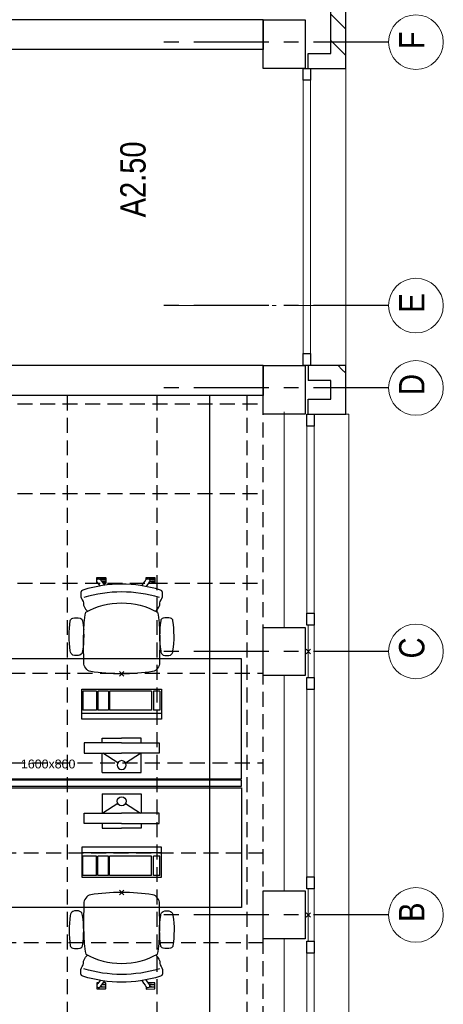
# Model space of a CAD drawing. Header units: millimetres. Extents: x -46954 to 169732, y -26853 to 94136.
# Tile 161 of 174: x 118106 to 120933, y -13273 to -6696. Entities that reach past the tile are written whole.
import ezdxf

# ---------------------------------------------------------------- set-up
doc = ezdxf.new("R2010")
doc.units = ezdxf.units.MM
doc.header["$LTSCALE"] = 400
doc.header["$PDMODE"] = 3
doc.header["$PDSIZE"] = 15
for name, pattern in [('CENTER', [2, 1.25, -0.25, 0.25, -0.25]), ('HIDDEN', [0.375, 0.25, -0.125]), ('STYLE_06', [1.041641, 0.625, -0.208282, 0.069427, -0.138931])]:
    doc.linetypes.add(name, pattern=pattern)
for name, color, linetype in [('-gd', 2, 'Continuous'), ('inlay', 6, 'Continuous'), ('inr', 4, 'Continuous'), ('plafond', 255, 'HIDDEN'), ('plat', 5, 'Continuous'), ('sona-s008_ip0', 7, 'Continuous'), ('stramien', 1, 'CENTER'), ('symbol', 1, 'Continuous'), ('timmerwerk-ge', 150, 'Continuous')]:
    doc.layers.add(name, color=color, linetype=linetype)
for name, color, linetype, lineweight in [('Buitenkozijnen', 140, 'Continuous', 15), ('mat-baksteen', 5, 'Continuous', 25), ('mat-beton (ihwg)', 5, 'Continuous', 25), ('None', 7, 'Continuous', 9), ('Ruimtenummers', 5, 'Continuous', 25)]:
    doc.layers.add(name, color=color, linetype=linetype, lineweight=lineweight)
doc.styles.add('Arial', font='arial.ttf', dxfattribs={"height": 176.388889})
doc.styles.add('Arial Narrow', font='ARIALN.TTF', dxfattribs={"height": 222.25})

# ---------------------------------------------------------------- blocks, each defined once
blk = doc.blocks.new('Kolom 280x320')
at = {"layer": 'mat-beton (ihwg)', "lineweight": 25}
blk.add_lwpolyline([(-300, 160), (-20, 160), (-20, -160), (-300, -160)], close=True, dxfattribs=at)
at = {"layer": 'None', "color": 92, "linetype": 'Continuous', "lineweight": 5}
blk.add_point((0, 0), dxfattribs=at)
blk = doc.blocks.new('*X1469')
at = {"layer": 'None', "lineweight": 9}
for p, q in [((-8638.9, -42580), (-8538.9, -42480)), ((-8462.5, -42580), (-8362.5, -42480))]:
    blk.add_line(p, q, dxfattribs=at)
blk = doc.blocks.new('*X1480')
at = {"layer": 'None', "lineweight": 9}
blk.add_line((-10760.2, -42580), (-10734.6, -42554.4), dxfattribs=at)
blk = doc.blocks.new('*X1481')
at = {"layer": 'None', "lineweight": 9}
blk.add_line((-10734.6, -42554.4), (-10708.9, -42528.7), dxfattribs=at)
blk = doc.blocks.new('Gevelpui best 1410 (2D)')
at = {"layer": 'Buitenkozijnen', "lineweight": 15}
for p, q in [((-260, 0), (-260, -1410)), ((-260, 0), (-210, 0)), ((-210, 0), (-210, -1410)), ((-260, -1410), (-210, -1410))]:
    blk.add_line(p, q, dxfattribs=at)
at = {"layer": 'Buitenkozijnen', "color": 92, "lineweight": 25}
for points in [[(-260, 0), (-210, 0), (-210, -80), (-260, -80)], [(-260, -1330), (-210, -1330), (-210, -1410), (-260, -1410)]]:
    blk.add_lwpolyline(points, close=True, dxfattribs=at)
at = {"layer": 'None', "color": 43, "linetype": 'Continuous', "lineweight": 9}
blk.add_line((-410, 15), (-410, -1425), dxfattribs=at)
blk = doc.blocks.new('*U24')
at = {"layer": 'Buitenkozijnen', "lineweight": 15}
for p, q in [((0, 25), (1985, 25)), ((0, -25), (0, 25)), ((1985, -25), (1985, 25)), ((0, -25), (1985, -25))]:
    blk.add_line(p, q, dxfattribs=at)
blk = doc.blocks.new('Gevelpui best 1985')
at = {"layer": 'Buitenkozijnen', "color": 43, "lineweight": 9}
blk.add_line((0, 259.8), (1985, 259.8), dxfattribs=at)
at = {"layer": 'Buitenkozijnen', "color": 92, "lineweight": 25}
for points in [[(0, -25), (0, 25), (80, 25), (80, -25)], [(1905, -25), (1905, 25), (1985, 25), (1985, -25)]]:
    blk.add_lwpolyline(points, close=True, dxfattribs=at)
at = {"layer": 'Buitenkozijnen'}
blk.add_blockref('*U24', (0, 0), dxfattribs=at)
blk = doc.blocks.new('SONA-S008_B2')
at = {"layer": '-gd'}
blk.add_open_spline([(-253, -509.5), (-87.8, -560.2), (87.8, -560.2), (253, -509.5)], degree=3, dxfattribs=at)
for points in [[(-206.6, -15.8), (-79.4, 5.3), (79.6, 5.3), (206.6, -15.8)], [(-253, -73.9), (-253.4, -51.6), (-233.1, -20.2), (-206.6, -15.8)], [(206.6, -15.8), (233.1, -20.2), (253.4, -51.6), (253, -73.9)], [(-325.3, -126.1), (-337, -131.7), (-340.4, -140.8), (-342.5, -153.6)], [(-277.9, -126.1), (-287.8, -121.3), (-315.3, -121.3), (-325.3, -126.1)], [(-260.7, -153.6), (-262.7, -140.8), (-266.2, -131.7), (-277.9, -126.1)], [(-253, -272.1), (-257.1, -206.8), (-252.1, -139.2), (-253, -73.9)], [(253, -73.9), (252.1, -139.2), (257.1, -206.8), (253, -272.1)], [(260.6, -153.6), (262.7, -140.8), (266.2, -131.7), (277.9, -126.1)], [(277.9, -126.1), (287.8, -121.3), (315.3, -121.3), (325.3, -126.1)], [(325.3, -126.1), (337, -131.7), (340.4, -140.8), (342.5, -153.6)], [(-342.5, -153.6), (-353.5, -221.1), (-351.5, -287.6), (-342.5, -355.4)], [(-260.7, -355.4), (-251.6, -287.6), (-249.7, -221.1), (-260.7, -153.6)], [(260.6, -355.4), (251.6, -287.6), (249.7, -221.1), (260.6, -153.6)], [(342.5, -153.6), (353.4, -221.1), (351.5, -287.6), (342.5, -355.4)], [(-255.2, -303.9), (-254.1, -304.3), (-252.9, -304.7), (-251.7, -305.1)], [(-238.9, -411.5), (-253, -365.7), (-250.2, -318.7), (-253, -272.1)], [(253, -272.1), (250.2, -318.7), (253, -365.7), (238.9, -411.5)], [(256.9, -323.2), (255, -323.8), (253.1, -324.4), (251, -325.1)], [(251.9, -297.7), (252.9, -297.4), (253.8, -297.1), (254.7, -296.8)], [(-342.5, -355.4), (-341.5, -363), (-333.6, -369.9), (-326.1, -371.8)], [(-326.1, -371.8), (-310.3, -375.7), (-292.8, -375.7), (-277, -371.8)], [(-277, -371.8), (-269.5, -369.9), (-261.7, -363), (-260.7, -355.4)], [(-250.7, -332.5), (-253.1, -331.7), (-255.4, -330.9), (-257.6, -330.2)], [(277, -371.8), (269.5, -369.9), (261.7, -363), (260.6, -355.4)], [(326.1, -371.8), (310.3, -375.7), (292.8, -375.7), (277, -371.8)], [(342.5, -355.4), (341.5, -363), (333.6, -369.9), (326.1, -371.8)], [(-227.3, -418.1), (-247.1, -436.6), (-255.7, -455.2), (-255.5, -473.7)], [(238.9, -411.5), (95.4, -494.5), (-95.5, -494.5), (-238.9, -411.5)], [(255.5, -473.7), (255.7, -455.2), (247.1, -436.6), (227.3, -418.1)], [(-272.1, -515.2), (-274.4, -533.8), (-273.7, -555.7), (-258.6, -560.1)], [(-255.5, -473.7), (-255.4, -489), (-270.3, -500.1), (-272.1, -515.2)], [(272.1, -515.2), (270.3, -500.1), (255.4, -489), (255.5, -473.7)], [(258.6, -560.1), (273.7, -555.6), (274.4, -533.8), (272.1, -515.2)], [(-258.6, -560.1), (-77.4, -613.6), (78.8, -613.6), (258.6, -560.1)], [(-185.5, -615.4), (-185.5, -615.4), (-176.5, -602.9), (-162.6, -583.8)], [(-134.5, -588.9), (-152.4, -613.6), (-164.7, -630.5), (-164.7, -630.5)], [(143.7, -587.5), (156, -604.4), (163.9, -615.2), (163.9, -615.2)], [(-222.5, -641.1), (-222.5, -641.1), (-222.4, -632.9), (-222.4, -632.9)], [(-218.8, -644.8), (-220.8, -644.8), (-222.5, -643.1), (-222.5, -641.1)], [(-222.4, -606.9), (-222.4, -604.9), (-220.7, -603.3), (-218.7, -603.3)], [(-222.4, -615.1), (-222.4, -615.1), (-222.4, -606.9), (-222.4, -606.9)], [(-218.8, -615.1), (-218.8, -615.1), (-222.4, -615.1), (-222.4, -615.1)], [(-222.4, -629.9), (-222.4, -629.9), (-222.4, -618.1), (-222.4, -618.1)], [(-222.4, -618.1), (-222.4, -618.1), (-198.5, -618.1), (-198.5, -618.1)], [(-198.6, -630), (-198.6, -630), (-222.4, -629.9), (-222.4, -629.9)], [(-222.4, -632.9), (-222.4, -632.9), (-218.8, -632.9), (-218.8, -632.9)], [(-198.5, -615.1), (-198.5, -615.1), (-218.8, -615.1), (-218.8, -615.1)], [(-218.8, -632.9), (-218.8, -632.9), (-198.6, -633), (-198.6, -633)], [(-166.5, -644.9), (-166.5, -644.9), (-218.8, -644.8), (-218.8, -644.8)], [(-218.7, -603.3), (-218.7, -603.3), (-192, -603.3), (-176.8, -603.3)], [(-198.6, -633), (-198.6, -633), (-198.6, -630), (-198.6, -630)], [(-198.6, -630), (-198.6, -630), (-186.7, -630), (-186.7, -630)], [(-198.6, -633), (-198.6, -633), (-186.7, -633), (-186.7, -633)], [(-198.5, -618.1), (-198.5, -618.1), (-198.5, -615.1), (-198.5, -615.1)], [(-198.5, -615.1), (-198.5, -615.1), (-186.7, -615.2), (-186.7, -615.2)], [(-198.5, -618.1), (-198.5, -618.1), (-189.1, -618.2), (-187.1, -618.2)], [(-182.7, -633.4), (-188.4, -629.2), (-189.7, -621.1), (-185.5, -615.4)], [(-185.4, -615.2), (-186.2, -615.2), (-186.7, -615.2), (-186.7, -615.2)], [(-186.7, -615.2), (-186.7, -615.2), (-186.7, -616.4), (-186.7, -617.3)], [(-185.9, -630), (-186.4, -630), (-186.7, -630), (-186.7, -630)], [(-186.7, -630), (-186.7, -630), (-186.7, -633), (-186.7, -633)], [(-186.7, -633), (-186.7, -633), (-185.3, -633), (-183.1, -633)], [(-164.7, -630.5), (-168.8, -636.2), (-176.9, -637.5), (-182.7, -633.4)], [(-182.7, -633.4), (-182.7, -633.4), (-182.7, -633.4), (-182.7, -633.4)], [(-167.1, -633), (-166.7, -633), (-166.5, -633), (-166.5, -633)], [(-166.5, -633), (-166.5, -633), (-162.9, -633.1), (-162.9, -633.1)], [(-162.9, -641.3), (-162.9, -643.3), (-164.5, -644.9), (-166.5, -644.9)], [(-162.8, -630.1), (-162.8, -630.1), (-163.4, -630.1), (-164.4, -630)], [(-162.9, -633.1), (-162.9, -633.1), (-162.9, -641.3), (-162.9, -641.3)], [(-162.8, -628), (-162.8, -629.2), (-162.8, -630.1), (-162.8, -630.1)], [(106.4, -606.6), (106.4, -604.6), (108, -603), (110, -603)], [(106.4, -614.8), (106.4, -614.8), (106.4, -606.6), (106.4, -606.6)], [(110.1, -614.8), (110.1, -614.8), (106.4, -614.8), (106.4, -614.8)], [(106.4, -629.7), (106.4, -629.7), (106.4, -617.8), (106.4, -617.8)], [(106.4, -617.8), (106.4, -617.8), (130.3, -617.8), (130.3, -617.8)], [(130.3, -629.6), (130.3, -629.6), (106.4, -629.7), (106.4, -629.7)], [(106.4, -640.9), (106.4, -640.9), (106.4, -632.7), (106.4, -632.7)], [(106.4, -632.7), (106.4, -632.7), (110.1, -632.7), (110.1, -632.7)], [(110.1, -644.5), (108.1, -644.5), (106.5, -642.9), (106.4, -640.9)], [(110, -603), (110, -603), (115.6, -603), (123.1, -603)], [(130.3, -614.8), (130.3, -614.8), (110.1, -614.8), (110.1, -614.8)], [(110.1, -632.7), (110.1, -632.7), (130.3, -632.6), (130.3, -632.6)], [(162.4, -644.4), (162.4, -644.4), (110.1, -644.5), (110.1, -644.5)], [(143.1, -630.4), (143.1, -630.4), (131.8, -614.9), (115.2, -592)], [(130.3, -617.8), (130.3, -617.8), (130.3, -614.8), (130.3, -614.8)], [(130.3, -614.8), (130.3, -614.8), (130.9, -614.8), (131.7, -614.8)], [(130.3, -617.8), (130.3, -617.8), (131.9, -617.8), (133.9, -617.8)], [(130.3, -632.6), (130.3, -632.6), (130.3, -629.6), (130.3, -629.6)], [(130.3, -629.6), (130.3, -629.6), (142.1, -629.6), (142.1, -629.6)], [(130.3, -632.6), (130.3, -632.6), (142.2, -632.6), (142.2, -632.6)], [(142.5, -629.6), (142.3, -629.6), (142.1, -629.6), (142.1, -629.6)], [(142.1, -629.6), (142.1, -629.6), (142.2, -632.6), (142.2, -632.6)], [(142.2, -632.6), (142.2, -632.6), (143.3, -632.6), (145.1, -632.6)], [(161.1, -633.2), (155.3, -637.4), (147.2, -636.1), (143.1, -630.4)], [(154.9, -602.9), (159.4, -602.9), (162.3, -602.9), (162.3, -602.9)], [(163.9, -615.2), (168.1, -621), (166.8, -629.1), (161.1, -633.2)], [(161.1, -633.2), (161.1, -633.2), (161.1, -633.2), (161.1, -633.2)], [(161.8, -632.6), (162.2, -632.6), (162.4, -632.6), (162.4, -632.6)], [(162.3, -602.9), (164.4, -602.9), (166, -604.6), (166, -606.6)], [(162.4, -632.6), (162.4, -632.6), (166, -632.6), (166, -632.6)], [(166, -640.8), (166, -642.8), (164.4, -644.4), (162.4, -644.4)], [(166, -614.8), (166, -614.8), (164.6, -614.8), (163.5, -614.8)], [(166, -629.6), (166, -629.6), (165.4, -629.6), (164.4, -629.6)], [(165.3, -617.8), (165.8, -617.8), (166, -617.8), (166, -617.8)], [(166, -606.6), (166, -606.6), (166, -614.8), (166, -614.8)], [(166, -617.8), (166, -617.8), (166, -618.6), (166, -619.9)], [(166, -625.7), (166, -627.8), (166, -629.6), (166, -629.6)], [(166, -632.6), (166, -632.6), (166, -640.8), (166, -640.8)]]:
    blk.add_open_spline(points, degree=3)
at = {"layer": 'sona-s008_ip0'}
blk.add_point((0, 0), dxfattribs=at)
blk = doc.blocks.new('SYMB-CMP4_B2')
for p, q in [((-130, 558.1), (130, 558.1)), ((-130, 558.1), (-130, 428.1)), ((130, 558.1), (130, 428.1)), ((-25.3, 491.9), (-125, 428.1)), ((25.3, 491.9), (125, 428.1)), ((-250, 358.1), (-250, 428.1)), ((-250, 428.1), (0, 428.1)), ((250, 428.1), (0, 428.1)), ((250, 358.1), (250, 428.1)), ((0, 358.1), (-250, 358.1)), ((-130, 358.1), (-130, 328.1)), ((0, 358.1), (250, 358.1)), ((130, 358.1), (130, 328.1)), ((-130, 328.1), (0, 328.1)), ((130, 328.1), (0, 328.1)), ((265, 200), (-265, 200)), ((-265, 200), (-265, 0)), ((265, 0), (265, 200)), ((265, 162.9), (-265, 162.9)), ((-166.8, 141.5), (-259.7, 141.5)), ((-259.7, 12.9), (-259.7, 141.5)), ((-166.8, 12.9), (-166.8, 141.5)), ((-88, 141.5), (-159.1, 141.5)), ((-159.1, 12.9), (-159.1, 141.5)), ((-88, 12.9), (-88, 141.5)), ((200.4, 141.5), (-81.5, 141.5)), ((-81.5, 12.9), (-81.5, 141.5)), ((200.4, 12.9), (200.4, 141.5)), ((254.7, 141.5), (212.3, 141.5)), ((212.3, 12.9), (212.3, 141.5)), ((254.7, 12.9), (254.7, 141.5)), ((-265, 0), (265, 0)), ((-166.8, 12.9), (-259.7, 12.9)), ((-88, 12.9), (-159.1, 12.9)), ((200.4, 12.9), (-81.5, 12.9)), ((254.7, 12.9), (212.3, 12.9))]:
    blk.add_line(p, q)
blk.add_circle((0, 508.1), 30)
blk = doc.blocks.new('plat02')
at = {"layer": 'Buitenkozijnen', "color": 43, "lineweight": 9, "flags": 128}
blk.add_lwpolyline([(35310, 7403.78315), (35330, 7403.78315), (35330, 1748.78315), (35060, 1748.78315)], dxfattribs=at)
at = {"layer": 'Buitenkozijnen', "lineweight": 15}
for points in [[(35060, 5993.78315), (35100.04063, 5993.78315), (35100.04063, 5643.78315), (35060, 5643.78315)], [(35060, 4233.78315), (35100.04063, 4233.78315), (35100.04063, 3883.78315), (35060, 3883.78315)]]:
    blk.add_lwpolyline(points, close=True, dxfattribs=at)
at = {"layer": 'inlay'}
blk.add_line((34400.04063, 7528.78315), (34400.04063, 2658.74251), dxfattribs=at)
at = {"layer": 'inr'}
for points in [[(33014.37065, 4968.78315), (34614.37065, 4968.78315), (34614.37065, 5768.78315), (33014.37065, 5768.78315)], [(34614.37065, 4958.78315), (33014.37065, 4958.78315), (33014.37065, 4918.78315), (34614.37065, 4918.78315)], [(33014.37065, 4908.78315), (34614.37065, 4908.78315), (34614.37065, 4108.78315), (33014.37065, 4108.78315)]]:
    blk.add_lwpolyline(points, close=True, dxfattribs=at)
at = {"layer": 'mat-baksteen', "lineweight": 25}
for p, q in [((35310, 9713.78315), (35310, 10208.78315)), ((35210, 9813.78315), (35210, 10108.78315)), ((35060, 9813.78315), (35210, 9813.78315)), ((35060, 9713.78315), (35060, 9813.78315)), ((35060, 9813.78315), (35210, 9813.78315)), ((35060, 9713.78315), (35060, 9813.78315)), ((35060, 9713.78315), (35310, 9713.78315)), ((35060, 9713.78315), (35310, 9713.78315)), ((35060, 7728.78315), (35060, 7628.78315)), ((35310, 7728.78315), (35060, 7728.78315)), ((35310, 7403.78315), (35310, 7728.78315)), ((35210, 7628.78315), (35060, 7628.78315)), ((35210, 7503.78315), (35210, 7628.78315)), ((35060, 7503.78315), (35210, 7503.78315)), ((35060, 7403.78315), (35060, 7503.78315)), ((35060, 7403.78315), (35310, 7403.78315))]:
    blk.add_line(p, q, dxfattribs=at)
at = {"layer": 'mat-beton (ihwg)', "lineweight": 25}
for p, q in [((34760, 10038.74251), (29320, 10038.74251)), ((34760, 10038.74251), (34760, 9838.74251)), ((34760, 9838.74251), (29320, 9838.74251)), ((34760, 7728.78315), (29320, 7728.78315)), ((34760, 7728.78315), (29320, 7728.78315)), ((34760, 7728.78315), (34760, 7528.78315)), ((34760, 7728.78315), (34760, 7528.78315)), ((34760, 7528.78315), (29320, 7528.78315)), ((34760, 7528.78315), (29320, 7528.78315))]:
    blk.add_line(p, q, dxfattribs=at)
for points in [[(34760, 10038.74251), (35040, 10038.74251), (35040, 9713.78315), (34760, 9713.78315)], [(34760, 7728.78315), (35040, 7728.78315), (35040, 7403.78315), (34760, 7403.78315)]]:
    blk.add_lwpolyline(points, close=True, dxfattribs=at)
at = {"layer": 'None', "color": 7, "linetype": 'STYLE_06', "lineweight": 9}
blk.add_line((35595.81418, 8128.78315), (34095.81418, 8128.78315), dxfattribs=at)
at = {"layer": 'None', "color": 43, "linetype": 'Continuous', "lineweight": 9}
for centre in [(35778.4206, 9888.78332), (35778.4206, 8128.78315), (35778.4206, 7578.78315), (35778.4206, 5818.78332), (35778.4206, 4058.78332)]:
    blk.add_circle(centre, 182.60642, dxfattribs=at)
at = {"layer": 'stramien'}
for p, q in [((35595.81418, 9888.78332), (34095.81418, 9888.78332)), ((35595.81418, 8128.78315), (34095.81418, 8128.78315)), ((35595.81418, 7578.78315), (34095.81418, 7578.78315)), ((35595.81418, 5818.78332), (34095.81418, 5818.78332)), ((35595.81418, 4058.78332), (34095.81418, 4058.78332))]:
    blk.add_line(p, q, dxfattribs=at)
at = {"layer": 'Buitenkozijnen', "color": 7, "rotation": 270}
blk.add_blockref('Gevelpui best 1985', (35050.22833, 9713.78315), dxfattribs=at)
at = {"layer": 'Buitenkozijnen', "color": 7}
for p in [(35310, 7403.78315), (35310, 5643.78315), (35310, 3883.78315)]:
    blk.add_blockref('Gevelpui best 1410 (2D)', p, dxfattribs=at)
at = {"layer": 'inr', "rotation": 180}
blk.add_blockref('SONA-S008_B2', (33814.37065, 5668.78315), dxfattribs=at)
at = {"layer": 'inr', "xscale": -1}
blk.add_blockref('SONA-S008_B2', (33814.37065, 4208.78315), dxfattribs=at)
at = {"layer": 'mat-baksteen', "rotation": 90}
for name in ['*X1469', '*X1481', '*X1480']:
    blk.add_blockref(name, (-7270, 18437.72378), dxfattribs=at)
at = {"layer": 'mat-beton (ihwg)', "color": 7}
for p in [(35060, 5818.78315), (35060, 4058.78315)]:
    blk.add_blockref('Kolom 280x320', p, dxfattribs=at)
at = {"layer": 'symbol', "xscale": -1, "rotation": 180}
blk.add_blockref('SYMB-CMP4_B2', (33814.37065, 5567.29445), dxfattribs=at)
at = {"layer": 'symbol'}
blk.add_blockref('SYMB-CMP4_B2', (33814.37065, 4310.27185), dxfattribs=at)
at = {"layer": 'None', "color": 8, "char_height": 169.33333, "attachment_point": 1, "rotation": 90, "style": 'Arial Narrow'}
for s, insert, width in [('F', (35665.66301, 9842.20708), 617.361), ('E', (35665.66301, 8082.20691), 132.5672189), ('D', (35665.66301, 7532.20691), 132.5672189), ('C', (35665.66301, 5772.20708), 617.361), ('B', (35665.66301, 4012.20708), 617.361)]:
    blk.add_mtext(s, dxfattribs=dict(at, insert=insert, width=width))
at = {"layer": 'plat', "insert": (33142.25477, 5096.59375), "char_height": 59.266667, "attachment_point": 1, "style": 'Arial'}
blk.add_mtext('1600x800', dxfattribs=at)
at = {"layer": 'Ruimtenummers', "insert": (33804.95174, 8718.3526), "char_height": 169.333333, "attachment_point": 1, "rotation": 90, "style": 'Arial Narrow'}
blk.add_mtext('A2.50', dxfattribs=at)

msp = doc.modelspace()

# ---------------------------------------------------------------- linework, layer by layer
at = {"layer": 'plafond'}
for p, q in [((118422.26676, -9205.82084), (118422.26676, -14435.82084)), ((119022.26676, -9205.82084), (119022.26676, -14435.82084)), ((119622.26676, -9205.82084), (119622.26676, -14435.82084)), ((112092.26676, -9260.82084), (119732.26676, -9260.82084)), ((112092.26676, -9860.82084), (119732.26676, -9860.82084)), ((112092.26676, -10460.82084), (119732.26676, -10460.82084)), ((112192.26676, -11060.82084), (119732.26676, -11060.82084)), ((112192.26676, -11660.82084), (119732.26676, -11660.82084)), ((106132.8296, -12260.82084), (119732.26676, -12260.82084)), ((106132.8296, -12860.82084), (119732.26676, -12860.82084))]:
    msp.add_line(p, q, dxfattribs=at)
msp.add_lwpolyline([(93772.26676, -11060.82084), (93772.26676, -14435.82084), (119732.26676, -14435.82084), (119732.26676, -9205.82084), (114292.26676, -9205.82084), (114292.26676, -6895.86147), (112092.26676, -6895.82084), (112092.26676, -10865.82084)], dxfattribs=at)

# ---------------------------------------------------------------- block references
at = {"layer": 'timmerwerk-ge'}
msp.add_blockref('plat02', (84972.26676, -16734.60398), dxfattribs=at)

doc.saveas('drawing.dxf')
